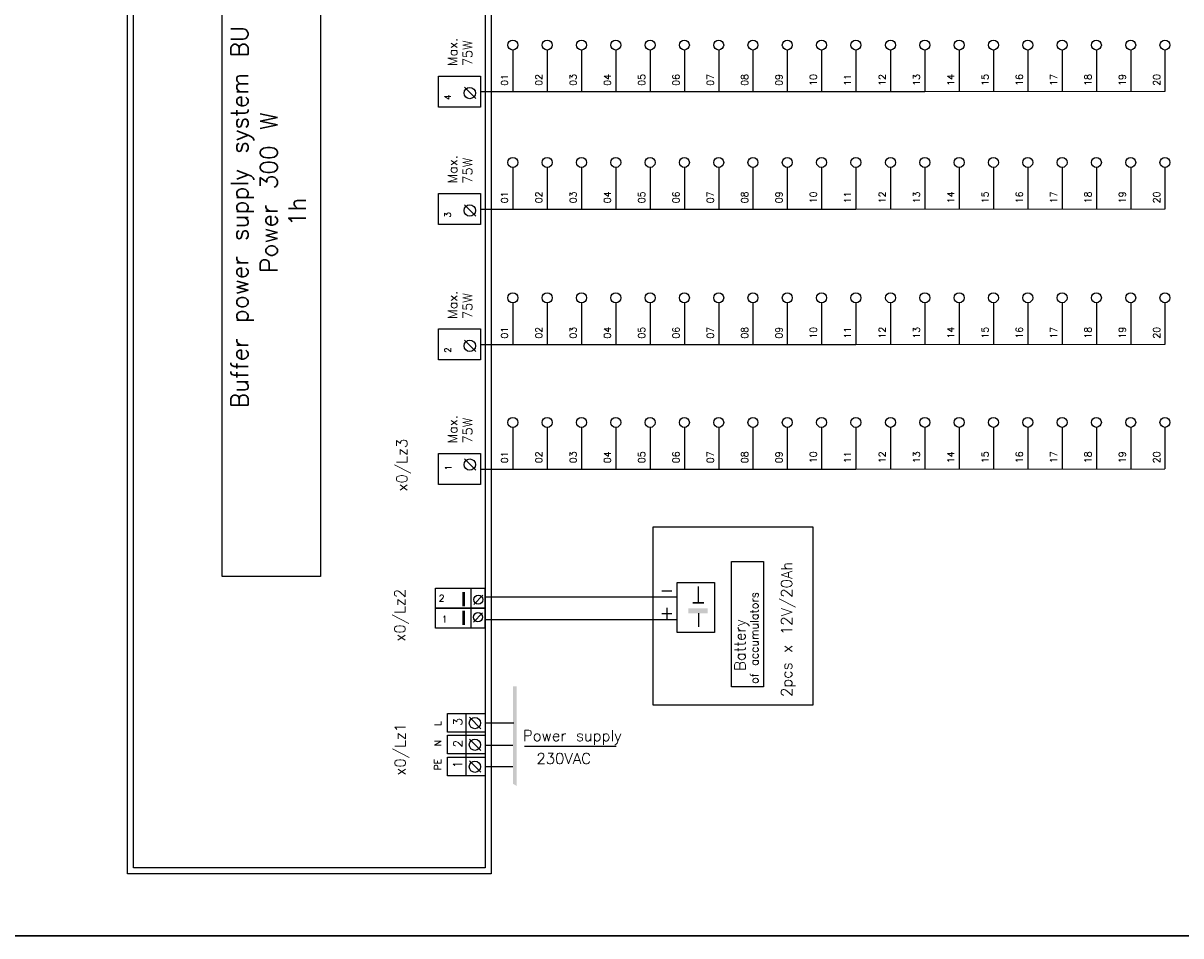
# Model space of a CAD drawing. Extents: x -74 to 2493, y 2827 to 3927.
# Tile 7 of 13: x 1201 to 1444, y 3035 to 3227. Entities that reach past the tile are written whole.
import ezdxf
from ezdxf.enums import TextEntityAlignment as Align

# ---------------------------------------------------------------- set-up
doc = ezdxf.new("R2010")
doc.units = 0
doc.header["$MEASUREMENT"] = 0
doc.layers.get('0').update_dxf_attribs({"linetype": 'CONTINUOUS'})
doc.layers.add('AWEX', color=5, linetype='CONTINUOUS')
doc.layers.add('MP2000N', color=7, linetype='CONTINUOUS', plot=False)
doc.styles.get("Standard").update_dxf_attribs({"font": 'txt.shx'})
doc.styles.add('TXT 0.9', font='txt.shx', dxfattribs={"width": 0.9})

msp = doc.modelspace()

# ---------------------------------------------------------------- linework, layer by layer
for p, q in [((1293.15, 3213.12), (1295.53, 3210.74)), ((1296.53, 3212.21), (1389.8, 3212.21)), ((1296.53, 3212.21), (1375.33, 3212.21)), ((1293.15, 3188.47), (1295.53, 3186.09)), ((1296.53, 3187.56), (1375.33, 3187.56)), ((1293.15, 3160.06), (1295.53, 3157.67)), ((1296.53, 3159.14), (1368.13, 3159.14)), ((1296.53, 3159.14), (1375.33, 3159.14)), ((1293.15, 3135.14), (1295.53, 3132.75)), ((1296.53, 3132.99), (1360.93, 3132.99)), ((1296.53, 3132.99), (1375.33, 3132.99)), ((1294.5, 3108.01), (1294.5, 3099.59)), ((1342.29, 3105.1), (1342.29, 3108.31)), ((1297.05, 3106.49), (1295.12, 3104.56)), ((1297.48, 3106.13), (1337.84, 3106.14)), ((1296.98, 3102.82), (1295.05, 3100.88)), ((1297.48, 3101.4), (1337.84, 3101.4)), ((1342.29, 3102.73), (1342.29, 3099.86)), ((1293.55, 3073.18), (1293.55, 3081.68)), ((1294.23, 3080.88), (1296.61, 3078.49)), ((1297.49, 3079.71), (1303.51, 3079.71)), ((1293.55, 3068.61), (1293.55, 3077.12)), ((1294.23, 3076.32), (1296.61, 3073.93)), ((1297.49, 3075.04), (1303.33, 3075.04)), ((1305.74, 3074.79), (1324.99, 3074.79)), ((1294.23, 3071.72), (1296.61, 3069.33)), ((1297.49, 3070.58), (1303.33, 3070.58))]:
    msp.add_line(p, q)
at = {"lineweight": 0}
for p, q in [((1375.33, 3212.21), (1440.2, 3212.21)), ((1375.33, 3187.56), (1440.2, 3187.56)), ((1375.33, 3159.14), (1440.2, 3159.14)), ((1375.33, 3132.99), (1440.2, 3132.99)), ((1297.49, 3061.43), (1297.49, 3114.79))]:
    msp.add_line(p, q, dxfattribs=at)
at = {"color": 10, "linetype": 'Continuous'}
for points in [[(1222.45, 3048.01), (1222.45, 3371.87), (1298.75, 3371.87), (1298.75, 3048.01)], [(1223.71, 3049.27), (1223.71, 3370.61), (1297.49, 3370.61), (1297.49, 3049.27)]]:
    msp.add_lwpolyline(points, close=True, dxfattribs=at)
for points in [[(1242.33, 3110.44), (1242.33, 3279.25), (1262.97, 3279.25), (1262.97, 3110.44)], [(1287.71, 3208.95), (1287.71, 3215.46), (1296.53, 3215.46), (1296.53, 3208.95)], [(1287.71, 3184.3), (1287.71, 3190.81), (1296.53, 3190.81), (1296.53, 3184.3)], [(1287.71, 3155.89), (1287.71, 3162.4), (1296.53, 3162.4), (1296.53, 3155.89)], [(1287.71, 3129.74), (1287.71, 3136.25), (1296.53, 3136.25), (1296.53, 3129.74)], [(1366.28, 3083.44), (1332.75, 3083.44), (1332.75, 3120.88), (1366.28, 3120.88)], [(1349.21, 3087.25), (1349.21, 3113.61), (1355.93, 3113.61), (1355.93, 3087.25)], [(1287.11, 3108), (1297.48, 3108), (1297.48, 3103.81), (1287.11, 3103.81)], [(1337.84, 3109.15), (1345.62, 3109.15), (1345.62, 3098.71), (1337.84, 3098.71)], [(1287.11, 3103.81), (1297.48, 3103.81), (1297.48, 3099.61), (1287.11, 3099.61)], [(1289.63, 3081.67), (1297.49, 3081.67), (1297.49, 3077.75), (1289.63, 3077.75)], [(1289.63, 3077.11), (1297.49, 3077.11), (1297.49, 3073.18), (1289.63, 3073.18)], [(1289.63, 3072.54), (1297.49, 3072.54), (1297.49, 3068.61), (1289.63, 3068.61)]]:
    msp.add_lwpolyline(points, close=True)
for centre, radius in [((1294.29, 3211.92), 1.19), ((1294.29, 3187.26), 1.19), ((1294.29, 3158.85), 1.19), ((1294.29, 3133.93), 1.19), ((1296.07, 3105.57), 0.964), ((1296, 3101.89), 0.964), ((1295.37, 3079.67), 1.19), ((1295.37, 3075.11), 1.19), ((1295.37, 3070.51), 1.19)]:
    msp.add_circle(centre, radius)
for points in [[(1292.74, 3107.19), (1293.3, 3107.19), (1292.74, 3104.19), (1293.3, 3104.19)], [(1292.74, 3103.25), (1293.3, 3103.25), (1292.74, 3100.25), (1293.3, 3100.25)], [(1344.22, 3102.73), (1340.16, 3102.73), (1344.22, 3103.75), (1340.16, 3103.75)], [(1343.47, 3104.76), (1341.1, 3104.76), (1343.47, 3105.1), (1341.1, 3105.1)], [(1304.11, 3087.4), (1304.11, 3066.48), (1303.33, 3087.4), (1303.33, 3066.94)]]:
    msp.add_solid(points)
at = {"layer": 'AWEX', "color": 7}
for p, q in [((1303.33, 3220.95), (1303.33, 3212.21)), ((1310.53, 3220.95), (1310.53, 3212.21)), ((1317.73, 3220.95), (1317.73, 3212.21)), ((1324.93, 3220.95), (1324.93, 3212.21)), ((1332.13, 3220.95), (1332.13, 3212.21)), ((1339.33, 3220.95), (1339.33, 3212.21)), ((1346.53, 3220.95), (1346.53, 3212.21)), ((1353.73, 3220.95), (1353.73, 3212.21)), ((1360.93, 3220.95), (1360.93, 3212.21)), ((1368.13, 3220.95), (1368.13, 3212.21)), ((1375.33, 3220.95), (1375.33, 3212.21)), ((1382.6, 3220.95), (1382.6, 3212.21)), ((1389.8, 3220.95), (1389.8, 3212.21)), ((1397, 3220.95), (1397, 3212.21)), ((1404.2, 3220.95), (1404.2, 3212.21)), ((1411.4, 3220.95), (1411.4, 3212.21)), ((1418.6, 3220.95), (1418.6, 3212.21)), ((1425.8, 3220.95), (1425.8, 3212.21)), ((1433, 3220.95), (1433, 3212.21)), ((1440.2, 3220.95), (1440.2, 3212.21)), ((1303.33, 3196.3), (1303.33, 3187.56)), ((1310.53, 3196.3), (1310.53, 3187.56)), ((1317.73, 3196.3), (1317.73, 3187.56)), ((1324.93, 3196.3), (1324.93, 3187.56)), ((1332.13, 3196.3), (1332.13, 3187.56)), ((1339.33, 3196.3), (1339.33, 3187.56)), ((1346.53, 3196.3), (1346.53, 3187.56)), ((1353.73, 3196.3), (1353.73, 3187.56)), ((1360.93, 3196.3), (1360.93, 3187.56)), ((1368.13, 3196.3), (1368.13, 3187.56)), ((1375.33, 3196.3), (1375.33, 3187.56)), ((1382.6, 3196.3), (1382.6, 3187.56)), ((1389.8, 3196.3), (1389.8, 3187.56)), ((1397, 3196.3), (1397, 3187.56)), ((1404.2, 3196.3), (1404.2, 3187.56)), ((1411.4, 3196.3), (1411.4, 3187.56)), ((1418.6, 3196.3), (1418.6, 3187.56)), ((1425.8, 3196.3), (1425.8, 3187.56)), ((1433, 3196.3), (1433, 3187.56)), ((1440.2, 3196.3), (1440.2, 3187.56)), ((1303.33, 3167.88), (1303.33, 3159.14)), ((1310.53, 3167.88), (1310.53, 3159.14)), ((1317.73, 3167.88), (1317.73, 3159.14)), ((1324.93, 3167.88), (1324.93, 3159.14)), ((1332.13, 3167.88), (1332.13, 3159.14)), ((1339.33, 3167.88), (1339.33, 3159.14)), ((1346.53, 3167.88), (1346.53, 3159.14)), ((1353.73, 3167.88), (1353.73, 3159.14)), ((1360.93, 3167.88), (1360.93, 3159.14)), ((1368.13, 3167.88), (1368.13, 3159.14)), ((1375.33, 3167.88), (1375.33, 3159.14)), ((1382.6, 3167.88), (1382.6, 3159.14)), ((1389.8, 3167.88), (1389.8, 3159.14)), ((1397, 3167.88), (1397, 3159.14)), ((1404.2, 3167.88), (1404.2, 3159.14)), ((1411.4, 3167.88), (1411.4, 3159.14)), ((1418.6, 3167.88), (1418.6, 3159.14)), ((1425.8, 3167.88), (1425.8, 3159.14)), ((1433, 3167.88), (1433, 3159.14)), ((1440.2, 3167.88), (1440.2, 3159.14)), ((1303.33, 3141.73), (1303.33, 3132.99)), ((1310.53, 3141.73), (1310.53, 3132.99)), ((1317.73, 3141.73), (1317.73, 3132.99)), ((1324.93, 3141.73), (1324.93, 3132.99)), ((1332.13, 3141.73), (1332.13, 3132.99)), ((1339.33, 3141.73), (1339.33, 3132.99)), ((1346.53, 3141.73), (1346.53, 3132.99)), ((1353.73, 3141.73), (1353.73, 3132.99)), ((1360.93, 3141.73), (1360.93, 3132.99)), ((1368.13, 3141.73), (1368.13, 3132.99)), ((1375.33, 3141.73), (1375.33, 3132.99)), ((1382.6, 3141.74), (1382.6, 3133)), ((1389.8, 3141.74), (1389.8, 3133)), ((1397, 3141.74), (1397, 3133)), ((1404.2, 3141.74), (1404.2, 3133)), ((1411.4, 3141.74), (1411.4, 3133)), ((1418.6, 3141.74), (1418.6, 3133)), ((1425.8, 3141.74), (1425.8, 3133)), ((1433, 3141.74), (1433, 3133)), ((1440.2, 3141.74), (1440.2, 3133))]:
    msp.add_line(p, q, dxfattribs=at)
for centre in [(1303.33, 3222), (1310.53, 3222), (1317.73, 3222), (1324.93, 3222), (1332.13, 3222), (1339.33, 3222), (1346.53, 3222), (1353.73, 3222), (1360.93, 3222), (1368.13, 3222), (1375.33, 3222), (1382.6, 3222), (1389.8, 3222), (1397, 3222), (1404.2, 3222), (1411.4, 3222), (1418.6, 3222), (1425.8, 3222), (1433, 3222), (1440.2, 3222), (1303.33, 3197.35), (1310.53, 3197.35), (1317.73, 3197.35), (1324.93, 3197.35), (1332.13, 3197.35), (1339.33, 3197.35), (1346.53, 3197.35), (1353.73, 3197.35), (1360.93, 3197.35), (1368.13, 3197.35), (1375.33, 3197.35), (1382.6, 3197.35), (1389.8, 3197.35), (1397, 3197.35), (1404.2, 3197.35), (1411.4, 3197.35), (1418.6, 3197.35), (1425.8, 3197.35), (1433, 3197.35), (1440.2, 3197.35), (1303.33, 3168.93), (1310.53, 3168.93), (1317.73, 3168.93), (1324.93, 3168.93), (1332.13, 3168.93), (1339.33, 3168.93), (1346.53, 3168.93), (1353.73, 3168.93), (1360.93, 3168.93), (1368.13, 3168.93), (1375.33, 3168.93), (1382.6, 3168.94), (1389.8, 3168.94), (1397, 3168.94), (1404.2, 3168.94), (1411.4, 3168.94), (1418.6, 3168.94), (1425.8, 3168.94), (1433, 3168.94), (1440.2, 3168.94), (1303.33, 3142.78), (1310.53, 3142.78), (1317.73, 3142.78), (1324.93, 3142.78), (1332.13, 3142.78), (1339.33, 3142.78), (1346.53, 3142.78), (1353.73, 3142.78), (1360.93, 3142.78), (1368.13, 3142.78), (1375.33, 3142.78), (1382.6, 3142.79), (1389.8, 3142.79), (1397, 3142.79), (1404.2, 3142.79), (1411.4, 3142.79), (1418.6, 3142.79), (1425.8, 3142.79), (1433, 3142.79), (1440.2, 3142.79)]:
    msp.add_circle(centre, 1.05, dxfattribs=at)
at = {"layer": 'MP2000N', "color": 6, "linetype": 'Continuous'}
msp.add_line((1077.27, 3035), (1577.27, 3035), dxfattribs=at)
msp.add_line((1077.27, 3035), (1577.27, 3035), dxfattribs=at)
msp.add_line((1077.27, 3035), (1577.27, 3035), dxfattribs=at)
msp.add_lwpolyline([(1077.27, 3722.5), (1577.27, 3722.5), (1577.27, 3035), (1077.27, 3035)], close=True, dxfattribs=at)
at = {"layer": 'MP2000N', "color": 6}
msp.add_lwpolyline([(1077.27, 3722.5), (1577.27, 3722.5), (1577.27, 3035), (1077.27, 3035)], close=True, dxfattribs=at)
msp.add_lwpolyline([(1077.27, 3722.5), (1577.27, 3722.5), (1577.27, 3035), (1077.27, 3035)], close=True, dxfattribs=at)

# ---------------------------------------------------------------- texts
for s, height, p in [('Max.', 1.98, (1291.67, 3217.56)), ('75W', 1.98, (1294.82, 3217.56)), ('Buffer power supply system BU', 3.6, (1247.77, 3145.75)), ('4', 1.32, (1290.31, 3210.46)), ('Max.', 1.98, (1291.67, 3192.91)), ('75W', 1.98, (1294.82, 3192.91)), ('3', 1.32, (1290.31, 3185.8)), ('Max.', 1.98, (1291.67, 3164.49)), ('75W', 1.98, (1294.82, 3164.49)), ('2', 1.32, (1290.31, 3157.39)), ('Max.', 1.98, (1291.67, 3138.35)), ('75W', 1.98, (1294.82, 3138.35)), ('x0/Lz3', 2.283, (1281.18, 3128.29)), ('1', 1.32, (1290.43, 3132.67)), ('2pcs x 12V/20Ah', 2.286, (1361.92, 3085.14)), ('x0/Lz2', 2.286, (1280.74, 3096.77)), ('of accumulators', 1.71, (1354.86, 3087.89)), ('Battery ', 2.286, (1352.14, 3090.61)), ('L', 1.41, (1288.29, 3079.02)), ('3', 1.87, (1292.71, 3079.1)), ('x0/Lz1', 2.283, (1280.81, 3068.65)), ('N', 1.41, (1288.29, 3074.78)), ('2', 1.87, (1292.71, 3074.54)), ('PE', 1.405, (1288.25, 3069.75)), ('1', 1.87, (1292.67, 3070.18))]:
    msp.add_text(s, height=height, rotation=90).set_placement(p)
for s, height, p in [('2', 1.41, (1287.78, 3105.16)), ('-', 2.7, (1334.14, 3106.24)), ('+', 2.7, (1334.14, 3101.51)), ('1', 1.41, (1288.41, 3100.77)), ('Power supply', 2.286, (1305.43, 3075.89)), ('230VAC', 2.286, (1308.28, 3071.08))]:
    msp.add_text(s, height=height).set_placement(p)
at = {"char_height": 3.6, "attachment_point": 1, "rotation": 90}
for s, insert, width in [('Power 300 W ', (1250.31, 3174.14), 94.2078), ('1h', (1256.26, 3183.98), 35.34)]:
    msp.add_mtext(s, dxfattribs=dict(at, insert=insert, width=width))
at = {"layer": 'AWEX', "color": 6, "style": 'TXT 0.9'}
for s, p in [('01', (1301.58, 3213.43)), ('02', (1308.78, 3213.43)), ('03', (1315.98, 3213.43)), ('04', (1323.18, 3213.43)), ('05', (1330.38, 3213.43)), ('06', (1337.58, 3213.43)), ('07', (1344.78, 3213.43)), ('08', (1351.98, 3213.43)), ('09', (1359.18, 3213.43)), ('10', (1366.38, 3213.43)), ('11', (1373.58, 3213.43)), ('12', (1380.85, 3213.44)), ('13', (1388.05, 3213.44)), ('14', (1395.25, 3213.44)), ('15', (1402.45, 3213.44)), ('16', (1409.65, 3213.44)), ('17', (1416.85, 3213.44)), ('18', (1424.05, 3213.44)), ('19', (1431.25, 3213.44)), ('20', (1438.45, 3213.44)), ('01', (1301.58, 3188.78)), ('02', (1308.78, 3188.78)), ('03', (1315.98, 3188.78)), ('04', (1323.18, 3188.78)), ('05', (1330.38, 3188.78)), ('06', (1337.58, 3188.78)), ('07', (1344.78, 3188.78)), ('08', (1351.98, 3188.78)), ('09', (1359.18, 3188.78)), ('10', (1366.38, 3188.78)), ('11', (1373.58, 3188.78)), ('12', (1380.85, 3188.78)), ('13', (1388.05, 3188.78)), ('14', (1395.25, 3188.78)), ('15', (1402.45, 3188.78)), ('16', (1409.65, 3188.78)), ('17', (1416.85, 3188.78)), ('18', (1424.05, 3188.78)), ('19', (1431.25, 3188.78)), ('20', (1438.45, 3188.78)), ('01', (1301.58, 3160.36)), ('02', (1308.78, 3160.36)), ('03', (1315.98, 3160.36)), ('04', (1323.18, 3160.36)), ('05', (1330.38, 3160.36)), ('06', (1337.58, 3160.36)), ('07', (1344.78, 3160.36)), ('08', (1351.98, 3160.36)), ('09', (1359.18, 3160.36)), ('10', (1366.38, 3160.36)), ('11', (1373.58, 3160.36)), ('12', (1380.85, 3160.37)), ('13', (1388.05, 3160.37)), ('14', (1395.25, 3160.37)), ('15', (1402.45, 3160.37)), ('16', (1409.65, 3160.37)), ('17', (1416.85, 3160.37)), ('18', (1424.05, 3160.37)), ('19', (1431.25, 3160.37)), ('20', (1438.45, 3160.37)), ('01', (1301.58, 3134.22)), ('02', (1308.78, 3134.22)), ('03', (1315.98, 3134.22)), ('04', (1323.18, 3134.22)), ('05', (1330.38, 3134.22)), ('06', (1337.58, 3134.22)), ('07', (1344.78, 3134.22)), ('08', (1351.98, 3134.22)), ('09', (1359.18, 3134.22)), ('10', (1366.38, 3134.22)), ('11', (1373.58, 3134.22)), ('12', (1380.85, 3134.22)), ('13', (1388.05, 3134.22)), ('14', (1395.25, 3134.22)), ('15', (1402.45, 3134.22)), ('16', (1409.65, 3134.22)), ('17', (1416.85, 3134.22)), ('18', (1424.05, 3134.22)), ('19', (1431.25, 3134.22)), ('20', (1438.45, 3134.22))]:
    msp.add_text(s, height=1.44, rotation=90, dxfattribs=at).set_placement(p, align=Align.MIDDLE_LEFT)

doc.saveas('drawing.dxf')
